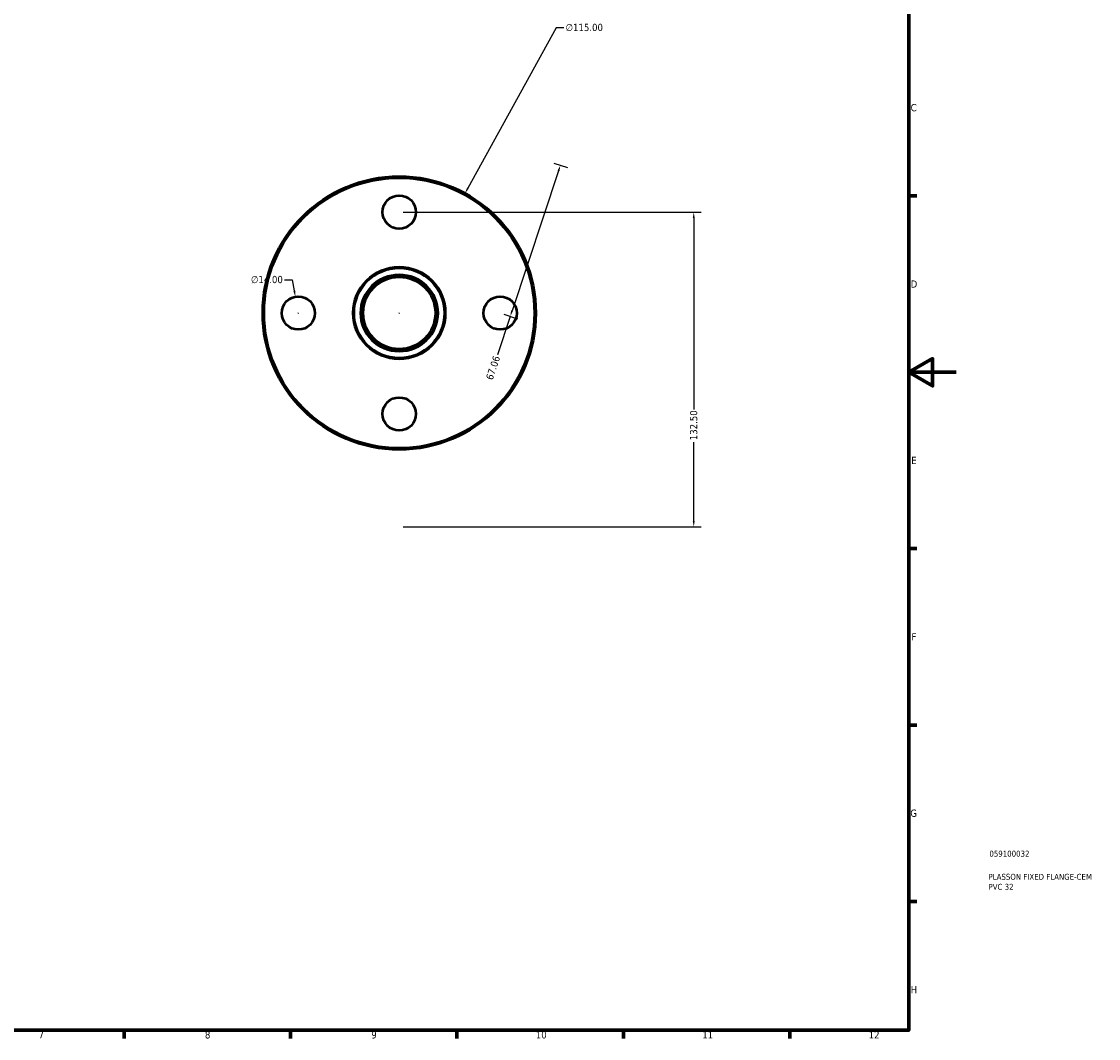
# Model space of a CAD drawing. Header units: millimetres. Extents: x -6 to 901, y -58 to 844.
# Tile 3 of 4: x 447 to 901, y 17 to 445. Entities that reach past the tile are written whole.
import ezdxf

# ---------------------------------------------------------------- set-up
doc = ezdxf.new("R2010")
doc.units = ezdxf.units.MM
for name, color, linetype, lineweight in [('Border (ANSI)', 7, 'Continuous', 70), ('Dimension (ANSI)', 7, 'Continuous', 25), ('Title (ISO)', 7, 'Continuous', 50), ('Visible (ANSI)', 7, 'Continuous', 50), ('Visible Narrow (ANSI)', 7, 'Continuous', 35)]:
    doc.layers.add(name, color=color, linetype=linetype, lineweight=lineweight)
doc.styles.add('Note Text (ANSI)', font='tahoma.ttf')
doc.styles.add('Note Text (ISO)', font='tahoma.ttf')
doc.dimstyles.new('Default - mm (ANSI)', dxfattribs={"dimtxt": 3.048, "dimasz": 2.5, "dimexe": 3.175, "dimexo": 1.6002, "dimgap": 0.8, "dimtad": 0, "dimtoh": 1, "dimrnd": 1e-08, "dimzin": 4, "dimdsep": 46, "dimtxsty": 'Note Text (ANSI)', "dimcen": 0.09, "dimdle": 10, "dimclrd": 256, "dimclre": 256, "dimclrt": 256, "dimadec": 1, "dimazin": 1, "dimtfac": 1, "dimtofl": 0, "dimtmove": 0, "dimatfit": 3, "dimfxl": 1, "dimtolj": 1, "dimtzin": 4, "dimlwd": -1, "dimlwe": -1, "dimarcsym": 0})

# ---------------------------------------------------------------- blocks, each defined once
blk = doc.blocks.new('Borders Default Border')
at = {"layer": 'Border (ANSI)'}
for p, q in [((821, 371.25), (824.45, 371.25)), ((821, 222.75), (824.45, 222.75)), ((821, 148.5), (824.45, 148.5)), ((821, 74.25), (824.45, 74.25)), ((490.58, 20), (490.58, 16.55)), ((560.67, 20), (560.67, 16.55)), ((630.75, 20), (630.75, 16.55)), ((700.83, 20), (700.83, 16.55)), ((770.92, 20), (770.92, 16.55))]:
    blk.add_line(p, q, dxfattribs=at)
at = {"layer": 'Border (ANSI)', "flags": 128}
for points in [[(20, 20), (20, 574), (821, 574), (821, 20), (20, 20)], [(841, 297), (821, 297), (831, 302.77), (831, 291.23), (821, 297)]]:
    blk.add_lwpolyline(points, dxfattribs=at)
at = {"layer": 'Border (ANSI)', "attachment_point": 7, "style": 'Note Text (ANSI)'}
for s, insert, char_height in [('C', (821.8, 406.8), 3.05), ('D', (821.81, 332.6), 3.05), ('E', (822.05, 258.35), 3.05), ('F', (822.14, 184.1), 3.05), ('G', (821.66, 109.79), 3.05), ('H', (821.81, 35.6), 3.05), ('7', (454.6, 16.55), 3.05), ('8', (524.63, 16.48), 3.05), ('9', (594.7, 16.49), 3.05), ('10', (663.96, 16.49), 3.048), ('11', (734.04, 16.55), 3.048), ('12', (804.13, 16.55), 3.048)]:
    blk.add_mtext(s, dxfattribs=dict(at, insert=insert, char_height=char_height))
blk = doc.blocks.new('Title Blocks ISO')
at = {"layer": 'Title (ISO)', "color": 232, "true_color": 0xca0064, "style": 'Note Text (ISO)'}
for tag, p in [('PART_NUMBER_001', (33.94, 73.08)), ('DESCRIPTION_001', (33.58, 63.35)), ('DESCRIPTION_002', (33.58, 59.13))]:
    blk.add_attdef(tag, p, '', height=2.5, dxfattribs=at)
blk = doc.blocks.new('*D11')
at = {"layer": 'Defpoints', "color": 0, "transparency": 16777216}
for p in [(634.16, 372.32), (578.77, 271.54)]:
    blk.add_point(p, dxfattribs=at)
at = {"layer": 'Dimension (ANSI)', "transparency": 16777216}
for p, q in [((672.49, 442.04), (635.37, 374.51)), ((675.71, 442.04), (672.49, 442.04)), ((606.46, 321.84), (606.46, 322.02)), ((606.37, 321.93), (606.55, 321.93))]:
    blk.add_line(p, q, dxfattribs=at)
blk.add_solid([(635, 374.71), (635.73, 374.31), (634.16, 372.32)], dxfattribs=at)
at = {"layer": 'Dimension (ANSI)', "transparency": 16777216, "insert": (676.51, 443.68), "char_height": 3.048, "attachment_point": 1, "style": 'Note Text (ANSI)'}
blk.add_mtext('\\A1;∅115.00', dxfattribs=at)
blk = doc.blocks.new('*D12')
at = {"layer": 'Defpoints', "color": 0, "transparency": 16777216}
for p in [(606.46, 364.43), (606.46, 231.93), (730.46, 231.93)]:
    blk.add_point(p, dxfattribs=at)
at = {"layer": 'Dimension (ANSI)', "transparency": 16777216}
for p, q in [((608.06, 364.43), (733.64, 364.43)), ((730.46, 361.93), (730.46, 281.27)), ((730.46, 234.43), (730.46, 267.59)), ((608.06, 231.93), (733.64, 231.93))]:
    blk.add_line(p, q, dxfattribs=at)
for points in [[(730.05, 361.93), (730.88, 361.93), (730.46, 364.43)], [(730.05, 234.43), (730.88, 234.43), (730.46, 231.93)]]:
    blk.add_solid(points, dxfattribs=at)
at = {"layer": 'Dimension (ANSI)', "transparency": 16777216, "insert": (728.88, 268.39), "char_height": 3.048, "attachment_point": 1, "rotation": 90, "style": 'Note Text (ANSI)'}
blk.add_mtext('\\A1;132.50', dxfattribs=at)
blk = doc.blocks.new('*D13')
at = {"layer": 'Defpoints', "color": 0, "transparency": 16777216}
for p in [(670.1, 385.57), (648.96, 321.93), (653.18, 320.53)]:
    blk.add_point(p, dxfattribs=at)
at = {"layer": 'Dimension (ANSI)', "transparency": 16777216}
for p, q in [((673.53, 381.79), (653.97, 322.9)), ((671.62, 385.06), (677.34, 383.16)), ((653.18, 320.53), (647.8, 304.31)), ((650.48, 321.42), (656.2, 319.53))]:
    blk.add_line(p, q, dxfattribs=at)
for points in [[(673.14, 381.92), (673.93, 381.66), (674.32, 384.17)], [(653.58, 323.03), (654.37, 322.77), (653.18, 320.53)]]:
    blk.add_solid(points, dxfattribs=at)
at = {"layer": 'Dimension (ANSI)', "transparency": 16777216, "insert": (642.85, 294.46), "char_height": 3.048, "attachment_point": 1, "rotation": 71.6247, "style": 'Note Text (ANSI)'}
blk.add_mtext('\\A1;67.06', dxfattribs=at)
blk = doc.blocks.new('*D16')
at = {"layer": 'Defpoints', "color": 0, "transparency": 16777216}
for p in [(562.72, 328.82), (565.21, 315.04)]:
    blk.add_point(p, dxfattribs=at)
at = {"layer": 'Dimension (ANSI)', "transparency": 16777216}
for p, q in [((558.21, 335.92), (561.43, 335.92)), ((561.43, 335.92), (562.27, 331.28)), ((563.96, 321.84), (563.96, 322.02)), ((563.87, 321.93), (564.05, 321.93))]:
    blk.add_line(p, q, dxfattribs=at)
blk.add_solid([(562.68, 331.35), (561.86, 331.2), (562.72, 328.82)], dxfattribs=at)
at = {"layer": 'Dimension (ANSI)', "transparency": 16777216, "insert": (544.02, 337.56), "char_height": 3.048, "attachment_point": 1, "style": 'Note Text (ANSI)'}
blk.add_mtext('\\A1;∅14.00', dxfattribs=at)

msp = doc.modelspace()

# ---------------------------------------------------------------- linework, layer by layer
at = {"layer": 'Visible (ANSI)'}
for centre, radius in [((606.4637, 321.9274), 57.5), ((606.4637, 321.9274), 56.925), ((606.4637, 364.4274), 7), ((606.4637, 321.9274), 19.2), ((606.4637, 321.9274), 16), ((606.4637, 321.9274), 15.2), ((563.9637, 321.9274), 7), ((648.9637, 321.9274), 7), ((606.4637, 279.4274), 7)]:
    msp.add_circle(centre, radius, dxfattribs=at)
at = {"layer": 'Visible Narrow (ANSI)'}
for radius in [19.52, 18.88, 16.32]:
    msp.add_circle((606.4637, 321.9274), radius, dxfattribs=at)

# ---------------------------------------------------------------- block references
msp.add_blockref('Borders Default Border', (0, 0))
msp.add_blockref('Title Blocks ISO', (821, 20)).add_auto_attribs({'PART_NUMBER_001': '059100032', 'DESCRIPTION_001': 'PLASSON FIXED FLANGE-CEM', 'DESCRIPTION_002': 'PVC 32'})

# ---------------------------------------------------------------- dimensions: what is measured, and where the dimension line sits
at = {"layer": 'Dimension (ANSI)'}
for p1, p2, picture, middle in [((578.7655, 271.5383), (634.162, 372.3165), '*D11', (684.3472, 442.0371)), ((565.2109, 315.0394), (562.7166, 328.8154), '*D16', (550.7126, 335.9226))]:
    dim = msp.add_diameter_dim_2p(p1=p1, p2=p2, dimstyle='Default - mm (ANSI)', override={"dimtih": 1, "dimdec": 2, "dimlfac": 1, "dimtp": 0, "dimtm": 0, "dimtdec": 2}, dxfattribs=at)
    dim.commit()
    dim.dimension.update_dxf_attribs({"geometry": picture, "text_midpoint": middle, "dimtype": 163})
for base, p1, p2, angle, override, picture, middle in [((653.1824, 320.526), (670.1034, 385.567), (648.9637, 321.9274), 71.624703, {"dimtoh": 0, "dimdec": 2, "dimtp": 0, "dimtm": 0, "dimtdec": 2, "dimatfit": 2}, '*D13', (645.9504, 298.7546)), ((730.4637, 231.9274), (606.4637, 364.4274), (606.4637, 231.9274), 90, {"dimtoh": 0, "dimdec": 2, "dimtp": 0, "dimtm": 0, "dimtdec": 2, "dimatfit": 1}, '*D12', (730.4637, 274.4274))]:
    dim = msp.add_linear_dim(base=base, p1=p1, p2=p2, angle=angle, dimstyle='Default - mm (ANSI)', override=override, dxfattribs=at)
    dim.commit()
    dim.dimension.update_dxf_attribs({"geometry": picture, "text_midpoint": middle, "dimtype": 160})

doc.saveas('drawing.dxf')
